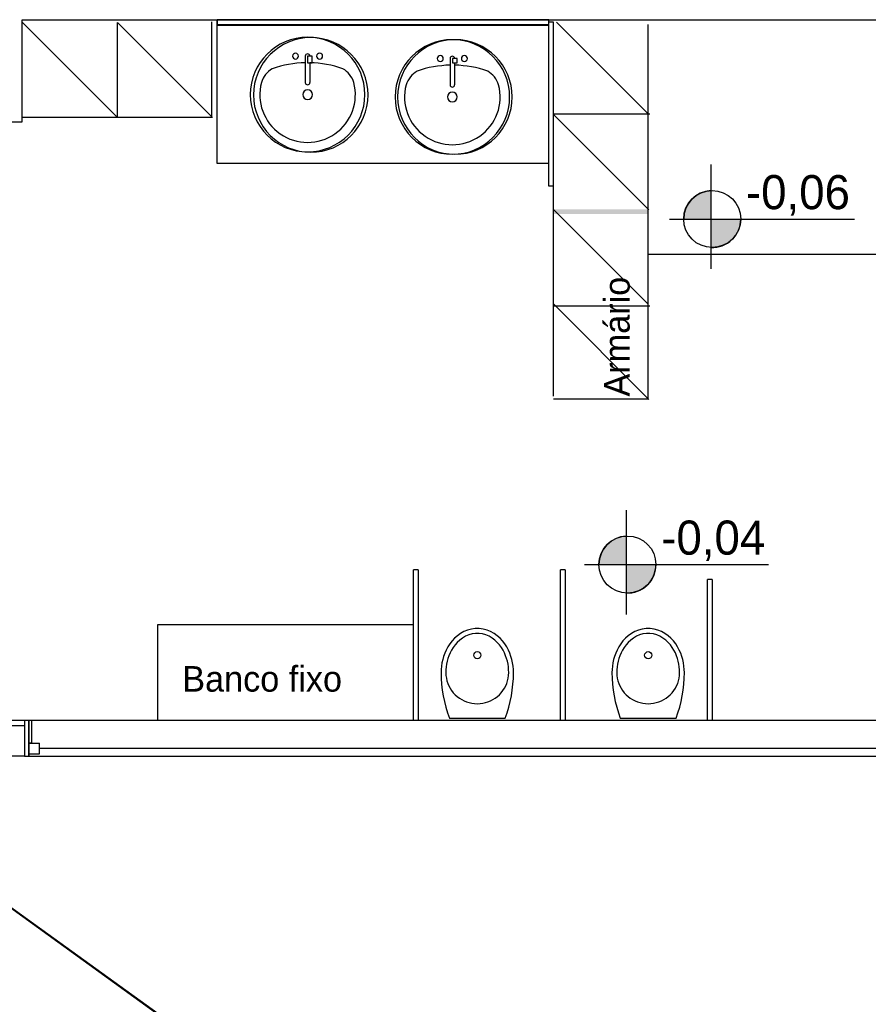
# Model space of a CAD drawing. Header units: millimetres. Extents: x 4 to 3534, y 14 to 98.
# Tile 102 of 161: x 44.41 to 47.99, y 33.5 to 37.65. Entities that reach past the tile are written whole.
import ezdxf

# ---------------------------------------------------------------- set-up
doc = ezdxf.new("R2010")
doc.units = ezdxf.units.MM
doc.header["$MEASUREMENT"] = 0
doc.styles.add('CenturyGothic', font='GOTHIC.TTF')

msp = doc.modelspace()

# ---------------------------------------------------------------- hatches: boundary and pattern name
at = {"linetype": 'Continuous'}
for color, points in [(7, [(47.32581, 36.81094), (47.32581, 36.93074), (47.29579, 36.92564), (47.26804, 36.91304), (47.24435, 36.89384), (47.22624, 36.86934), (47.21489, 36.84114), (47.21103, 36.81094), (47.22624, 36.81094), (47.32581, 36.81094)]), (8, [(46.78261, 36.83184), (47.06163, 36.83184), (47.06163, 36.85154), (46.66163, 36.85154), (46.66163, 36.83184), (46.78261, 36.83184)]), (7, [(47.32581, 36.69104), (47.35641, 36.69394), (47.37971, 36.70124), (47.40349, 36.71524), (47.42343, 36.73434), (47.43849, 36.75744), (47.44785, 36.78344), (47.45103, 36.81094), (47.32581, 36.81094), (47.32581, 36.69104)]), (7, [(46.86892, 35.35564), (46.96848, 35.35564), (46.96848, 35.47554), (46.93846, 35.47034), (46.91072, 35.45774), (46.88703, 35.43864), (46.86892, 35.41414), (46.85757, 35.38584), (46.85371, 35.35564), (46.85757, 35.35564), (46.86892, 35.35564)]), (7, [(46.96848, 35.23574), (46.99603, 35.23774), (47.02239, 35.24594), (47.04617, 35.25994), (47.06611, 35.27904), (47.08117, 35.30224), (47.09053, 35.32824), (47.09371, 35.35564), (46.96848, 35.35564), (46.96848, 35.23774), (46.96848, 35.23574)])]:
    msp.add_hatch(color=color, dxfattribs=at).paths.add_polyline_path(points)

# ---------------------------------------------------------------- linework, layer by layer
at = {"color": 7}
for p, q in [((44.4232, 37.22064), (44.4232, 37.65064)), ((44.4232, 37.65064), (49.4832, 37.65064)), ((44.8256, 37.23834), (44.4232, 37.64064)), ((45.2256, 37.23834), (44.8256, 37.63834)), ((44.8256, 37.23834), (44.8256, 37.63834)), ((45.2233, 37.24064), (45.2233, 37.64124)), ((45.2447, 37.64564), (45.2432, 37.64564)), ((45.2432, 37.64564), (45.2432, 37.62564)), ((46.64163, 37.62564), (45.2432, 37.62564)), ((45.2432, 37.62564), (45.2432, 37.04564)), ((46.6432, 37.65064), (45.2447, 37.65064)), ((45.2447, 37.65064), (45.2447, 37.63064)), ((45.2447, 37.63064), (46.6432, 37.63064)), ((46.64163, 37.64064), (46.64163, 36.95064)), ((46.66163, 37.64064), (46.64163, 37.64064)), ((46.6432, 37.63064), (46.6432, 37.65064)), ((46.66163, 36.95064), (46.66163, 37.64064)), ((46.66163, 36.06474), (46.66163, 37.64064)), ((47.06399, 37.25154), (46.67486, 37.64064)), ((47.06161, 36.05384), (47.06161, 37.62974)), ((45.61664, 37.49704), (45.61664, 37.38624)), ((45.64569, 37.49704), (45.62622, 37.49704)), ((45.62622, 37.49704), (45.62622, 37.46914)), ((45.64569, 37.46914), (45.64569, 37.49704)), ((45.62622, 37.46914), (45.64569, 37.46914)), ((45.63569, 37.46914), (45.63569, 37.38624)), ((46.22664, 37.48704), (46.22664, 37.37624)), ((46.25595, 37.48704), (46.23664, 37.48704)), ((46.23664, 37.48704), (46.23664, 37.46914)), ((46.23664, 37.46914), (46.25595, 37.46914)), ((46.24569, 37.46914), (46.24569, 37.37624)), ((46.25595, 37.46914), (46.25595, 37.48704)), ((46.66163, 37.25384), (47.06786, 37.25384)), ((47.06399, 36.84914), (46.66163, 37.25154)), ((44.2732, 37.22064), (44.4232, 37.22064)), ((44.4232, 37.24064), (45.2233, 37.24064)), ((45.2432, 37.04564), (46.64163, 37.04564)), ((47.32581, 37.04064), (47.32581, 36.60064)), ((46.64163, 36.95064), (46.66163, 36.95064)), ((47.32581, 36.93074), (47.32581, 36.69104)), ((47.06161, 36.45194), (46.66163, 36.85184)), ((47.15088, 36.81094), (47.93088, 36.81094)), ((47.21103, 36.81094), (47.45103, 36.81094)), ((48.05354, 36.66194), (47.06161, 36.66194)), ((47.06399, 36.05154), (46.66163, 36.45384)), ((46.66163, 36.44564), (47.06786, 36.44564)), ((46.66163, 36.05384), (47.06161, 36.05384)), ((46.96848, 35.58534), (46.96848, 35.14534)), ((46.96848, 35.47554), (46.96848, 35.23574)), ((46.79356, 35.35564), (47.56848, 35.35564)), ((46.85371, 35.35564), (47.09371, 35.35564)), ((46.07266, 34.69824), (46.07266, 35.33304)), ((46.09266, 35.33304), (46.07266, 35.33304)), ((46.09266, 35.33304), (46.09266, 34.69824)), ((46.6912, 34.69824), (46.6912, 35.33304)), ((46.7112, 35.33304), (46.6912, 35.33304)), ((46.7112, 35.33304), (46.7112, 34.69824)), ((47.3112, 34.69824), (47.3112, 35.29324)), ((47.3312, 35.29324), (47.3112, 35.29324)), ((47.3312, 35.29324), (47.3312, 34.69824)), ((44.9932, 35.10114), (44.9932, 34.69824)), ((46.07266, 35.10114), (44.9932, 35.10114)), ((44.4332, 34.69824), (43.2732, 34.69824)), ((43.2732, 34.67824), (44.4332, 34.67824)), ((44.4649, 34.69824), (44.4332, 34.69824)), ((44.4522, 34.69824), (44.4332, 34.69824)), ((44.4332, 34.69824), (44.4332, 34.54824)), ((44.4522, 34.54824), (44.4522, 34.69824)), ((48.56415, 34.69824), (44.4522, 34.69824)), ((44.4522, 34.69824), (44.4522, 34.54824)), ((44.4649, 34.60264), (44.4649, 34.69824)), ((46.22379, 34.70804), (46.45861, 34.70804)), ((46.94379, 34.70804), (47.17861, 34.70804)), ((44.4522, 34.60264), (44.4967, 34.60264)), ((44.4522, 34.55824), (44.4522, 34.60264)), ((44.4522, 34.60264), (44.4522, 34.54824)), ((44.4649, 34.60264), (44.4522, 34.60264)), ((44.4967, 34.55824), (44.4967, 34.60264)), ((44.4332, 34.54824), (44.3732, 34.54824)), ((44.4332, 34.54824), (44.4522, 34.54824)), ((44.4332, 34.54824), (44.4522, 34.54824)), ((44.4522, 34.55824), (44.4967, 34.55824)), ((44.4522, 34.54824), (48.56415, 34.54824)), ((48.5197, 34.58044), (44.4967, 34.58044)), ((55.77092, 25.71207), (43.7658, 34.34954)), ((54.16071, 26.84584), (43.7732, 34.34294))]:
    msp.add_line(p, q, dxfattribs=at)
for points in [[(46.4937, 34.90044), (46.49329, 34.91414), (46.49204, 34.92784), (46.48995, 34.94154), (46.48697, 34.95514), (46.48306, 34.96874), (46.47818, 34.98234), (46.47225, 34.99564), (46.46522, 35.00884), (46.45701, 35.02164), (46.44758, 35.03384), (46.43689, 35.04544), (46.42494, 35.05604), (46.41175, 35.06554), (46.39743, 35.07354), (46.38214, 35.07984), (46.36608, 35.08414), (46.34955, 35.08634), (46.33285, 35.08634), (46.31632, 35.08414), (46.30026, 35.07984), (46.28497, 35.07354), (46.27065, 35.06554), (46.25746, 35.05604), (46.24551, 35.04544), (46.23482, 35.03384), (46.22539, 35.02164), (46.21718, 35.00884), (46.21015, 34.99564), (46.20422, 34.98234), (46.19934, 34.96874), (46.19543, 34.95514), (46.19245, 34.94154), (46.19036, 34.92784), (46.18911, 34.91414), (46.1887, 34.90044)], [(47.2137, 34.90044), (47.21329, 34.91414), (47.21204, 34.92784), (47.20995, 34.94154), (47.20697, 34.95514), (47.20306, 34.96874), (47.19818, 34.98234), (47.19225, 34.99564), (47.18522, 35.00884), (47.17701, 35.02164), (47.16758, 35.03384), (47.15689, 35.04544), (47.14494, 35.05604), (47.13175, 35.06554), (47.11743, 35.07354), (47.10214, 35.07984), (47.08608, 35.08414), (47.06955, 35.08634), (47.05285, 35.08634), (47.03632, 35.08414), (47.02026, 35.07984), (47.00497, 35.07354), (46.99065, 35.06554), (46.97746, 35.05604), (46.96551, 35.04544), (46.95482, 35.03384), (46.94539, 35.02164), (46.93718, 35.00884), (46.93015, 34.99564), (46.92422, 34.98234), (46.91934, 34.96874), (46.91543, 34.95514), (46.91245, 34.94154), (46.91036, 34.92784), (46.90911, 34.91414), (46.9087, 34.90044)], [(46.4737, 34.90044), (46.47335, 34.91234), (46.47231, 34.92424), (46.47056, 34.93614), (46.46806, 34.94804), (46.46478, 34.95994), (46.46066, 34.97184), (46.45565, 34.98364), (46.44967, 34.99524), (46.44266, 35.00654), (46.43457, 35.01754), (46.42534, 35.02794), (46.41496, 35.03754), (46.40345, 35.04614), (46.3909, 35.05344), (46.37742, 35.05914), (46.36324, 35.06314), (46.3486, 35.06524), (46.3338, 35.06524), (46.31916, 35.06314), (46.30497, 35.05914), (46.2915, 35.05344), (46.27894, 35.04614), (46.26744, 35.03754), (46.25706, 35.02794), (46.24783, 35.01754), (46.23974, 35.00654), (46.23273, 34.99524), (46.22675, 34.98364), (46.22174, 34.97184), (46.21762, 34.95994), (46.21434, 34.94804), (46.21184, 34.93614), (46.21008, 34.92424), (46.20904, 34.91234), (46.2087, 34.90044)], [(47.1937, 34.90044), (47.19336, 34.91234), (47.19231, 34.92424), (47.19056, 34.93614), (47.18806, 34.94804), (47.18478, 34.95994), (47.18066, 34.97184), (47.17565, 34.98364), (47.16967, 34.99524), (47.16266, 35.00654), (47.15457, 35.01754), (47.14534, 35.02794), (47.13496, 35.03754), (47.12345, 35.04614), (47.1109, 35.05344), (47.09743, 35.05914), (47.08324, 35.06314), (47.0686, 35.06524), (47.0538, 35.06524), (47.03916, 35.06314), (47.02497, 35.05914), (47.0115, 35.05344), (46.99894, 35.04614), (46.98744, 35.03754), (46.97706, 35.02794), (46.96783, 35.01754), (46.95974, 35.00654), (46.95273, 34.99524), (46.94675, 34.98364), (46.94174, 34.97184), (46.93762, 34.95994), (46.93434, 34.94804), (46.93184, 34.93614), (46.93008, 34.92424), (46.92904, 34.91234), (46.9287, 34.90044)], [(46.2087, 34.90044), (46.20922, 34.88894), (46.21076, 34.87744), (46.21332, 34.86624), (46.21687, 34.85524), (46.22138, 34.84464), (46.22681, 34.83444), (46.23311, 34.82474), (46.24022, 34.81574), (46.24809, 34.80734), (46.25665, 34.79974), (46.26583, 34.79284), (46.27556, 34.78674), (46.28577, 34.78164), (46.29637, 34.77734), (46.3073, 34.77394), (46.31847, 34.77154), (46.32979, 34.77004), (46.3412, 34.76964), (46.35261, 34.77004), (46.36393, 34.77154), (46.3751, 34.77394), (46.38602, 34.77734), (46.39663, 34.78164), (46.40684, 34.78674), (46.41657, 34.79284), (46.42575, 34.79974), (46.43431, 34.80734), (46.44218, 34.81574), (46.44929, 34.82474), (46.45559, 34.83444), (46.46102, 34.84464), (46.46553, 34.85524), (46.46908, 34.86624), (46.47164, 34.87744), (46.47318, 34.88894), (46.4737, 34.90044)], [(46.9287, 34.90044), (46.92922, 34.88894), (46.93076, 34.87744), (46.93332, 34.86624), (46.93687, 34.85524), (46.94138, 34.84464), (46.94681, 34.83444), (46.95311, 34.82474), (46.96022, 34.81574), (46.96809, 34.80734), (46.97665, 34.79974), (46.98583, 34.79284), (46.99556, 34.78674), (47.00577, 34.78164), (47.01638, 34.77734), (47.0273, 34.77394), (47.03847, 34.77154), (47.04979, 34.77004), (47.0612, 34.76964), (47.07261, 34.77004), (47.08393, 34.77154), (47.0951, 34.77394), (47.10602, 34.77734), (47.11663, 34.78164), (47.12684, 34.78674), (47.13657, 34.79284), (47.14575, 34.79974), (47.15431, 34.80734), (47.16218, 34.81574), (47.16929, 34.82474), (47.17559, 34.83444), (47.18102, 34.84464), (47.18553, 34.85524), (47.18908, 34.86624), (47.19164, 34.87744), (47.19318, 34.88894), (47.1937, 34.90044)]]:
    msp.add_lwpolyline(points, dxfattribs=at)
for centre, radius in [((47.33103, 36.81094), 0.12), ((46.97371, 35.35564), 0.12), ((46.3412, 34.97374), 0.015), ((47.0612, 34.97374), 0.015)]:
    msp.add_circle(centre, radius, dxfattribs=at)
for centre, radius, start, end in [((45.62616, 37.33514), 0.2413, 0, 180), ((45.6396, 37.33384), 0.2413, 0, 180), ((46.23616, 37.32514), 0.2413, 0, 180), ((46.24686, 37.32514), 0.2413, 0, 180), ((45.57536, 37.49704), 0.0127, 0, 180), ((45.57536, 37.49704), 0.0127, 180, 0), ((45.62616, 37.49704), 0.00953, 0, 180), ((45.67696, 37.49704), 0.0127, 0, 180), ((45.67696, 37.49704), 0.0127, 180, 0), ((46.18536, 37.48704), 0.0127, 0, 180), ((46.23616, 37.48704), 0.00953, 0, 180), ((46.28696, 37.48704), 0.0127, 0, 180), ((45.62616, 37.01694), 0.45228, 91.2067, 109.209), ((45.62616, 37.01694), 0.45228, 70.7914, 88.7933), ((46.23616, 37.00694), 0.45228, 91.2067, 109.209), ((46.18536, 37.48704), 0.0127, 180, 0), ((46.23616, 37.00694), 0.45228, 70.7914, 88.7933), ((46.28696, 37.48704), 0.0127, 180, 0), ((45.53088, 37.35424), 0.10455, 120.793, 162.19), ((45.72145, 37.35424), 0.10455, 17.8096, 59.2073), ((46.14088, 37.34424), 0.10455, 120.793, 162.19), ((46.33145, 37.34424), 0.10455, 17.8096, 59.2073), ((45.62616, 37.33514), 0.20141, 165.307, 14.6929), ((45.62616, 37.38624), 0.00953, 180, 0), ((46.23616, 37.32514), 0.20141, 165.307, 14.6929), ((46.23616, 37.37624), 0.00953, 180, 0), ((45.62616, 37.33514), 0.2413, 180, 0), ((45.6396, 37.33384), 0.2413, 180, 0), ((45.62616, 37.33514), 0.02064, 0, 180), ((45.62616, 37.33514), 0.02064, 180, 0), ((46.23616, 37.32514), 0.02064, 0, 180), ((46.23616, 37.32514), 0.2413, 180, 0), ((46.24686, 37.32514), 0.2413, 180, 0), ((46.23616, 37.32514), 0.02064, 180, 0), ((47.33103, 36.81094), 0.12, 92.4939, 180), ((47.33103, 36.81094), 0.12, 267.506, 0), ((46.97371, 35.35564), 0.12, 92.4939, 180), ((46.97371, 35.35564), 0.12, 267.506, 0), ((46.73363, 34.90044), 0.54493, 180, 200.674), ((45.94877, 34.90044), 0.54493, 339.326, 0), ((47.45363, 34.90044), 0.54493, 180, 200.674), ((46.66877, 34.90044), 0.54493, 339.326, 0), ((49.58859, 34.36634), 5.83065, 183.063, 213.531), ((49.59597, 34.35114), 5.83065, 182.978, 213.446)]:
    msp.add_arc(centre, radius, start, end, dxfattribs=at)

# ---------------------------------------------------------------- texts
at = {"color": 7, "attachment_point": 7, "line_spacing_factor": 0.798, "style": 'CenturyGothic'}
for s, insert, char_height, width in [('-0,06', (47.4732, 36.82566), 0.143711, 1.6088013), ('-0,04', (47.1162, 35.37066), 0.143711, 1.6088013), ('Banco fixo', (45.0982, 34.81881), 0.107783, 2.5855735)]:
    msp.add_mtext(s, dxfattribs=dict(at, insert=insert, char_height=char_height, width=width))
at = {"color": 7, "insert": (46.98463, 36.06324), "char_height": 0.107783, "width": 1.9391801, "attachment_point": 7, "rotation": 90.00021, "line_spacing_factor": 0.798, "style": 'CenturyGothic'}
msp.add_mtext('Armário', dxfattribs=at)

doc.saveas('drawing.dxf')
